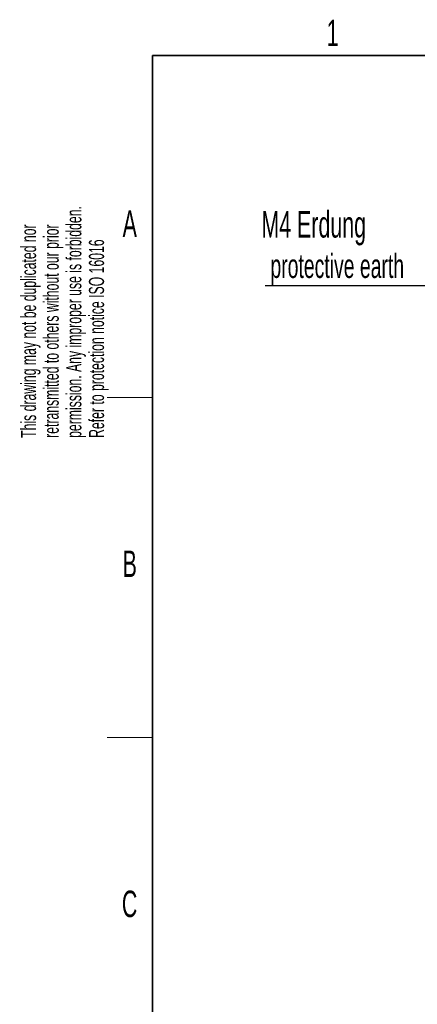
# Model space of a CAD drawing. Header units: millimetres. Extents: x 5 to 418, y 2 to 292.
# Tile 11 of 39: x 8 to 61, y 157 to 287. Entities that reach past the tile are written whole.
import ezdxf

# ---------------------------------------------------------------- set-up
doc = ezdxf.new("R2010")
doc.units = ezdxf.units.MM
doc.layers.add('SLD-0', color=7, linetype='Continuous')
doc.styles.add('SLDTEXTSTYLE0', font='TXT', dxfattribs={"width": 0.605})

# ---------------------------------------------------------------- blocks, each defined once
blk = doc.blocks.new('SW_NOTE_0_1')
at = {"layer": 'SLD-0', "color": 0, "char_height": 2, "attachment_point": 1, "rotation": 90, "style": 'SLDTEXTSTYLE0'}
for s, insert in [('permission. Any improper use is forbidden.', (3.42, 0)), ('retransmitted to others without our prior', (0.42, 0)), ('This drawing may not be duplicated nor', (-2.58, 0)), ('Refer to protection notice ISO 16016', (6.42, 0))]:
    blk.add_mtext(s, dxfattribs=dict(at, insert=insert))
blk = doc.blocks.new('SW_NOTE_0_16')
at = {"layer": 'SLD-0', "color": 0}
blk.add_line((-30.44, 0), (0, 0), dxfattribs=at)
at = {"layer": 'SLD-0', "color": 0, "attachment_point": 1, "style": 'SLDTEXTSTYLE0'}
for s, insert, char_height in [('M4 Erdung', (-30.93, 9.84), 3.5), ('protective earth', (-29.74, 4.17), 3.175)]:
    blk.add_mtext(s, dxfattribs=dict(at, insert=insert, char_height=char_height))

msp = doc.modelspace()

# ---------------------------------------------------------------- linework, layer by layer
at = {"layer": 'SLD-0', "lineweight": 35}
for p, q in [((408, 282.5), (26, 282.5)), ((26, 282.5), (26, 12))]:
    msp.add_line(p, q, dxfattribs=at)
at = {"layer": 'SLD-0', "lineweight": 18}
for p, q in [((20, 237.25), (26, 237.25)), ((20, 192.25), (26, 192.25))]:
    msp.add_line(p, q, dxfattribs=at)

# ---------------------------------------------------------------- block references
at = {"layer": 'SLD-0'}
for name, p in [('SW_NOTE_0_1', (11.1564, 231.9088)), ('SW_NOTE_0_16', (71.3465, 252.0732))]:
    msp.add_blockref(name, p, dxfattribs=at)

# ---------------------------------------------------------------- texts
at = {"layer": 'SLD-0', "char_height": 3.5, "attachment_point": 2, "style": 'SLDTEXTSTYLE0'}
for s, insert in [('1', (49.8527, 287.243)), ('A', (22.9816, 262.0011)), ('B', (22.9816, 217.0011)), ('C', (22.9597, 172.0011))]:
    msp.add_mtext(s, dxfattribs=dict(at, insert=insert))

doc.saveas('drawing.dxf')
